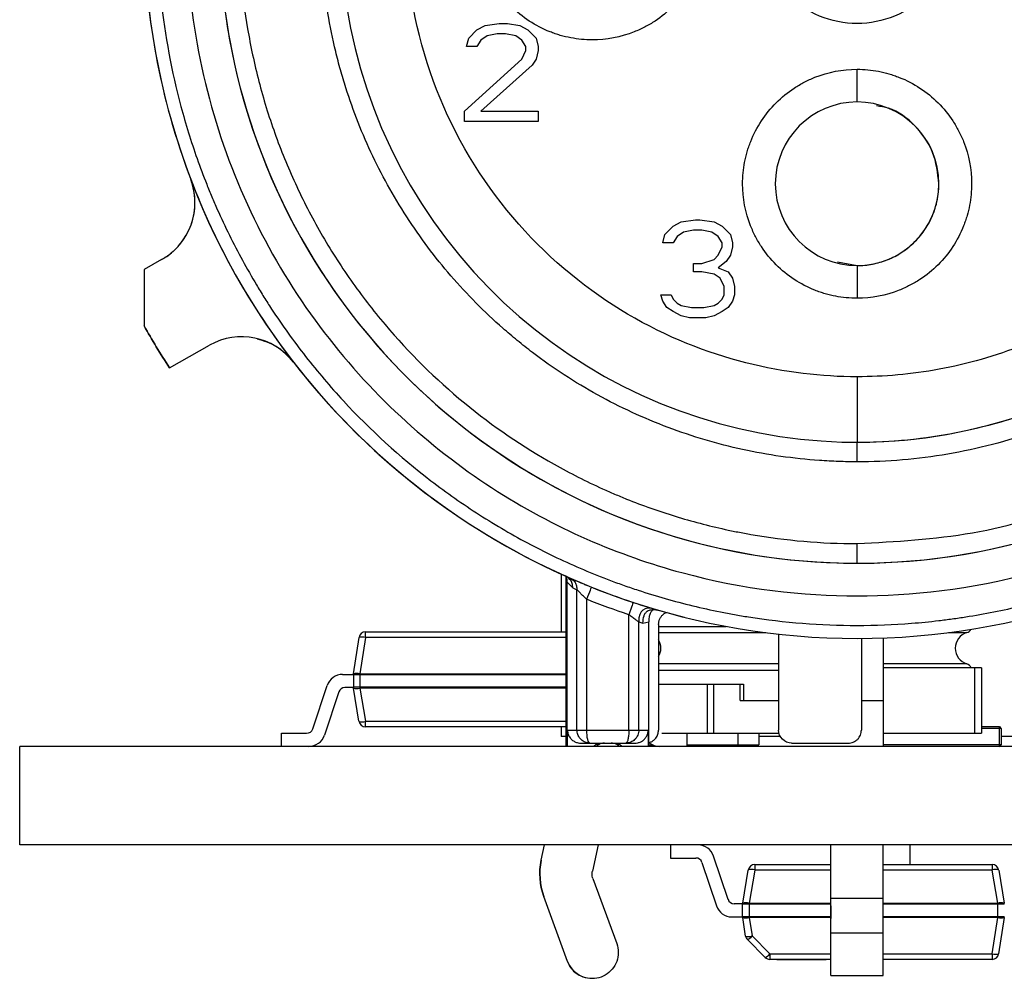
# Model space of a CAD drawing. Header units: millimetres. Extents: x 0 to 138, y -6 to 29.
# Tile 1 of 15: x 0 to 15, y -4 to 11. Entities that reach past the tile are written whole.
import ezdxf

# ---------------------------------------------------------------- set-up
doc = ezdxf.new("R2010")
doc.units = ezdxf.units.MM

msp = doc.modelspace()

# ---------------------------------------------------------------- linework, layer by layer
at = {"color": 7, "linetype": 'Continuous', "lineweight": 25}
for p, q in [((6.938, 10.954), (7.063, 11.018)), ((7.063, 11.018), (7.281, 11.05)), ((7.281, 11.05), (7.406, 11.05)), ((7.406, 11.05), (7.594, 11.018)), ((7.594, 11.018), (7.719, 10.954)), ((12.386, 11.095), (12.386, 11.095)), ((6.813, 10.827), (6.938, 10.954)), ((7.094, 10.859), (7, 10.795)), ((7.25, 10.89), (7.094, 10.859)), ((7.375, 10.89), (7.25, 10.89)), ((7.531, 10.859), (7.375, 10.89)), ((7.625, 10.795), (7.531, 10.859)), ((7.719, 10.954), (7.844, 10.827)), ((6.781, 10.699), (6.813, 10.827)), ((6.938, 10.699), (6.781, 10.699)), ((7, 10.795), (6.938, 10.699)), ((7.688, 10.699), (7.625, 10.795)), ((7.688, 10.635), (7.688, 10.699)), ((7.844, 10.827), (7.875, 10.699)), ((7.875, 10.699), (7.875, 10.635)), ((7.625, 10.507), (7.688, 10.635)), ((7.875, 10.635), (7.844, 10.507)), ((6.75, 9.71), (7.625, 10.507)), ((7.781, 10.412), (7, 9.71)), ((7.844, 10.507), (7.781, 10.412)), ((6.75, 9.55), (6.75, 9.71)), ((7, 9.71), (7.875, 9.71)), ((7.875, 9.71), (7.875, 9.55)), ((7.875, 9.55), (6.75, 9.55)), ((2.564, 8.67), (2.564, 8.67)), ((14, 8.6), (14, 8.6)), ((9.938, 7.954), (10.063, 8.018)), ((10.063, 8.018), (10.281, 8.05)), ((10.281, 8.05), (10.344, 8.05)), ((10.344, 8.05), (10.563, 8.018)), ((10.563, 8.018), (10.688, 7.954)), ((9.781, 7.699), (9.813, 7.827)), ((9.813, 7.827), (9.938, 7.954)), ((10.094, 7.859), (10, 7.795)), ((10.25, 7.89), (10.094, 7.859)), ((10.375, 7.89), (10.25, 7.89)), ((10.531, 7.859), (10.375, 7.89)), ((10.625, 7.795), (10.531, 7.859)), ((10.688, 7.954), (10.813, 7.827)), ((10.813, 7.827), (10.844, 7.699)), ((9.938, 7.699), (9.781, 7.699)), ((10, 7.795), (9.938, 7.699)), ((10.688, 7.699), (10.625, 7.795)), ((10.688, 7.635), (10.688, 7.699)), ((10.844, 7.699), (10.844, 7.635)), ((10.625, 7.507), (10.688, 7.635)), ((10.844, 7.635), (10.813, 7.507)), ((2.119, 7.442), (1.85, 7.291)), ((10.25, 7.252), (10.25, 7.38)), ((10.25, 7.38), (10.375, 7.38)), ((10.375, 7.38), (10.563, 7.444)), ((10.563, 7.444), (10.625, 7.507)), ((10.75, 7.412), (10.625, 7.316)), ((10.813, 7.507), (10.75, 7.412)), ((12.451, 7.409), (12.75, 7.35)), ((1.85, 7.291), (1.85, 6.431)), ((10.375, 7.252), (10.25, 7.252)), ((10.563, 7.22), (10.375, 7.252)), ((10.625, 7.316), (10.781, 7.252)), ((10.781, 7.252), (10.844, 7.156)), ((10.656, 7.156), (10.563, 7.22)), ((10.719, 7.029), (10.656, 7.156)), ((10.844, 7.156), (10.875, 7.029)), ((10.719, 6.901), (10.719, 7.029)), ((10.875, 7.029), (10.875, 6.901)), ((9.781, 6.805), (9.75, 6.901)), ((9.75, 6.901), (9.906, 6.901)), ((9.844, 6.71), (9.781, 6.805)), ((9.906, 6.901), (9.938, 6.837)), ((9.938, 6.837), (10, 6.773)), ((10, 6.773), (10.063, 6.741)), ((10.563, 6.741), (10.625, 6.773)), ((10.625, 6.773), (10.688, 6.837)), ((10.688, 6.837), (10.719, 6.901)), ((10.844, 6.805), (10.781, 6.71)), ((10.875, 6.901), (10.844, 6.805)), ((9.938, 6.646), (9.844, 6.71)), ((10.063, 6.582), (9.938, 6.646)), ((10.063, 6.741), (10.219, 6.71)), ((10.219, 6.71), (10.406, 6.71)), ((10.406, 6.71), (10.563, 6.741)), ((10.688, 6.646), (10.563, 6.582)), ((10.781, 6.71), (10.688, 6.646)), ((10.188, 6.55), (10.063, 6.582)), ((10.438, 6.55), (10.188, 6.55)), ((10.563, 6.582), (10.438, 6.55)), ((2.237, 5.788), (2.853, 6.134)), ((4.133, 5.875), (4.133, 5.875)), ((10.834, 4.886), (10.834, 4.886)), ((8.225, 2.629), (8.225, 1.75)), ((8.3, 2.59), (8.3, 0.05)), ((8.361, 2.55), (8.336, 2.575)), ((8.348, 2.578), (8.4, 2.548)), ((8.315, 2.513), (8.315, 0)), ((8.404, 2.424), (8.468, 2.395)), ((8.468, 0.25), (8.468, 2.395)), ((8.618, 0.25), (8.618, 2.248)), ((9.732, 2.076), (10.106, 1.975)), ((9.412, 0.25), (9.412, 1.903)), ((9.412, 1.903), (9.476, 1.884)), ((9.476, 1.884), (9.565, 1.905)), ((9.565, 0), (9.565, 1.905)), ((9.715, 1.864), (9.715, 0.25)), ((9.715, 1.835), (10.748, 1.835)), ((5.051, 1.108), (5.137, 1.665)), ((5.236, 1.665), (5.15, 1.108)), ((5.236, 1.665), (5.236, 1.75)), ((5.236, 1.75), (8.3, 1.75)), ((8.3, 1.665), (5.236, 1.665)), ((9.715, 1.74), (11.355, 1.74)), ((11.549, 1.716), (11.549, 0.25)), ((13.15, 1.657), (13.15, 0)), ((14.145, 1.74), (14.428, 1.74)), ((12.815, 1.65), (12.815, 0.25)), ((11.549, 1.26), (9.715, 1.26)), ((14.428, 1.26), (13.15, 1.26)), ((4.886, 1.1), (5.05, 1.1)), ((5.05, 1.1), (5.05, 0.9)), ((8.3, 1.092), (5.05, 1.092)), ((5.15, 1.108), (5.15, 0.892)), ((5.15, 1.108), (8.3, 1.108)), ((9.715, 1.165), (11.549, 1.165)), ((14.65, 1.2), (13.15, 1.2)), ((14.55, 0.2), (14.55, 1.2)), ((14.65, 1.2), (14.65, 0.2)), ((4.429, 0.268), (4.649, 0.929)), ((5.05, 0.908), (8.3, 0.908)), ((9.715, 0.95), (11.011, 0.95)), ((10.459, 0.95), (10.459, 0.2)), ((10.557, 0.95), (10.557, 0.2)), ((10.961, 0.7), (10.961, 0.95)), ((11.011, 0.95), (11.011, 0.7)), ((4.827, 0.832), (4.607, 0.171)), ((5.05, 0.9), (4.922, 0.9)), ((5.136, 0.384), (5.051, 0.892)), ((5.15, 0.892), (5.235, 0.384)), ((8.3, 0.892), (5.15, 0.892)), ((10.961, 0.7), (11.549, 0.7)), ((12.815, 0.7), (13.15, 0.7)), ((5.235, 0.3), (5.235, 0.384)), ((5.235, 0.384), (8.3, 0.384)), ((3.95, 0), (3.95, 0.2)), ((3.95, 0.2), (4.334, 0.2)), ((8.3, 0.3), (5.235, 0.3)), ((8.225, 0.3), (8.225, 0.15)), ((8.225, 0.3), (8.225, 0.15)), ((8.322, 0), (8.322, 0.25)), ((8.468, 0.25), (8.618, 0.25)), ((8.618, 0.25), (9.262, 0.25)), ((9.558, 0.25), (9.558, 0)), ((9.766, 0.2), (11.559, 0.2)), ((10.15, 0), (10.15, 0.2)), ((10.925, 0.2), (10.925, 0)), ((11.25, 0.2), (11.25, 0.025)), ((13.15, 0.2), (14.65, 0.2)), ((14.925, 0.3), (14.65, 0.3)), ((14.95, 0.275), (14.65, 0.275)), ((14.925, 0), (14.925, 0.3)), ((14.95, 0.275), (14.95, 0.025)), ((-0.05, -1.506), (-0.05, 0)), ((138, 0), (-0.05, 0)), ((8.3, 0.15), (8.225, 0.15)), ((8.296, 0.008), (8.294, 0)), ((8.526, 0.05), (9.354, 0.05)), ((9.565, 0.025), (9.621, 0.025)), ((10.15, 0.025), (11.25, 0.025)), ((11.58, 0.15), (11.25, 0.15)), ((11.749, 0.05), (12.615, 0.05)), ((14.95, 0.025), (13.15, 0.025)), ((15.716, 0.15), (14.95, 0.15)), ((138, -1.506), (-0.05, -1.506)), ((7.922, -1.741), (7.972, -1.506)), ((8.79, -1.506), (8.704, -1.908)), ((9.9, -1.506), (9.9, -1.706)), ((12.35, -2.435), (12.35, -1.506)), ((13.15, -2.327), (13.15, -1.506)), ((13.56, -1.806), (13.56, -1.506)), ((9.9, -1.706), (10.284, -1.706)), ((10.379, -1.774), (10.599, -2.435)), ((10.777, -2.338), (10.557, -1.677)), ((11.185, -1.806), (12.35, -1.806)), ((11.185, -1.806), (11.185, -1.89)), ((13.15, -1.806), (14.815, -1.806)), ((14.815, -1.806), (14.815, -1.89)), ((11.001, -2.398), (11.086, -1.89)), ((11.185, -1.89), (11.1, -2.398)), ((12.35, -1.89), (11.185, -1.89)), ((14.815, -1.89), (13.15, -1.89)), ((14.9, -2.398), (14.815, -1.89)), ((14.914, -1.89), (14.999, -2.398)), ((8.712, -2.019), (9.076, -3.013)), ((8.324, -3.287), (7.961, -2.293)), ((11, -2.406), (10.872, -2.406)), ((11, -2.606), (11, -2.406)), ((11.001, -2.401), (11.001, -2.401)), ((11.1, -2.398), (11.1, -2.614)), ((11.1, -2.398), (12.35, -2.398)), ((13.15, -2.327), (12.35, -2.327)), ((13.15, -2.398), (14.9, -2.398)), ((14.9, -2.614), (14.9, -2.398)), ((12.35, -2.414), (11, -2.414)), ((15, -2.414), (13.15, -2.414)), ((10.836, -2.606), (11, -2.606)), ((11, -2.598), (12.35, -2.598)), ((11.045, -2.899), (11.001, -2.614)), ((11.1, -2.614), (11.144, -2.898)), ((12.35, -2.614), (11.1, -2.614)), ((12.35, -3.5), (12.35, -2.632)), ((13.15, -2.598), (15, -2.598)), ((14.9, -2.614), (13.15, -2.614)), ((14.814, -3.171), (14.9, -2.614)), ((14.999, -2.614), (14.913, -3.171)), ((12.35, -2.852), (13.15, -2.852)), ((13.15, -3.5), (13.15, -2.852)), ((11.346, -3.227), (11.073, -2.954)), ((11.144, -2.898), (11.417, -3.171)), ((11.417, -3.171), (11.417, -3.256)), ((11.417, -3.171), (12.35, -3.171)), ((12.35, -3.256), (11.417, -3.256)), ((13.15, -3.171), (14.814, -3.171)), ((14.814, -3.256), (13.15, -3.256)), ((14.814, -3.171), (14.814, -3.256)), ((8.603, -3.538), (8.603, -3.538)), ((12.35, -3.5), (13.15, -3.5))]:
    msp.add_line(p, q, dxfattribs=at)
at = {"color": 7, "linetype": 'Continuous', "lineweight": 25, "flags": 128}
for points in [[(12.75, 9.85), (12.75, 9.86), (12.75, 9.888), (12.75, 9.934), (12.75, 9.996), (12.75, 10.072), (12.75, 10.159), (12.75, 10.252), (12.75, 10.35)], [(12.75, 7.35), (12.75, 7.34), (12.75, 7.312), (12.75, 7.266), (12.75, 7.204), (12.75, 7.128), (12.75, 7.041), (12.75, 6.948), (12.75, 6.85)], [(12.75, 5.65), (12.75, 5.455), (12.75, 5.267), (12.75, 5.094), (12.75, 4.943), (12.75, 4.819), (12.75, 4.726), (12.75, 4.669), (12.75, 4.65)], [(12.75, 4.35), (12.75, 4.408), (12.75, 4.465), (12.75, 4.517), (12.75, 4.562), (12.75, 4.599), (12.75, 4.627), (12.75, 4.644), (12.75, 4.65)], [(12.75, 2.8), (12.75, 2.806), (12.75, 2.823), (12.75, 2.851), (12.75, 2.888), (12.75, 2.933), (12.75, 2.985), (12.75, 3.041), (12.75, 3.1)], [(8.404, 2.424), (8.354, 2.474), (8.315, 2.513)], [(9.262, 0.25), (9.262, 1.237), (9.262, 2.012)], [(8.322, 0.25), (8.404, 0.25), (8.468, 0.25)], [(9.412, 0.25), (9.494, 0.25), (9.558, 0.25)], [(11.001, -2.398), (11.001, -2.4), (11.001, -2.401)], [(11.525, -3.256), (11.554, -3.256), (11.635, -3.256), (11.757, -3.256), (11.9, -3.256)], [(11.9, -3.256), (12.044, -3.256), (12.165, -3.256), (12.247, -3.256), (12.275, -3.256)]]:
    msp.add_lwpolyline(points, dxfattribs=at)
at = {"color": 7, "linetype": 'Continuous', "lineweight": 25}
for centre, radius, start, end in [((12.75, 12.55), 10.9, 120, 60), ((12.75, 12.55), 9.75, 120, 60), ((12.75, 12.55), 9.75, 120, 324.6335), ((12.75, 12.55), 7.9, 140.4477, 78.5311), ((12.75, 12.55), 10.9, 180, 200.8516), ((12.75, 8.6), 1.25, 0, 270), ((1.629, 8.314), 1, 299.3081, 20.8516), ((12.75, 12.55), 10.9, 200.8516, 217.7646), ((12.75, 8.6), 1.25, 270, 0), ((3.343, 5.262), 1, 37.7646, 119.3081), ((12.75, 12.55), 10.9, 217.7646, 245.8213), ((12.75, 12.55), 10.9, 248.1431, 251.6877), ((5.236, 1.65), 0.1, 90, 171.2538), ((5.236, 1.65), 0.1, 90, 171.2538), ((5.186, 1.498), 0.174, 73.5119, 106.4881), ((14.5, 1.5), 0.25, 106.6015, 253.3985), ((14.4, 1.835), 0.1, 286.6015, 332.7202), ((9.5, 1.5), 0.25, 329.3626, 30.6374), ((14.4, 1.165), 0.1, 20.7384, 73.3985), ((4.886, 0.85), 0.25, 90, 161.5651), ((4.886, 0.85), 0.25, 90, 161.5651), ((5.15, 1.092), 0.1, 171.2538, 180), ((5.15, 1.092), 0.1, 171.2538, 180), ((5.101, 0.941), 0.174, 73.5119, 106.4881), ((5.15, 0.908), 0.1, 180, 189.4623), ((5.15, 0.908), 0.1, 180, 189.4623), ((4.922, 0.8), 0.1, 90, 161.5651), ((5.101, 1.047), 0.163, 252.3317, 287.6683), ((5.185, 0.538), 0.163, 252.3317, 287.6683), ((5.235, 0.4), 0.1, 189.4623, 270), ((5.235, 0.4), 0.1, 189.4623, 270), ((4.334, 0.3), 0.1, 270, 341.5651), ((4.334, 0.3), 0.1, 270, 341.5651), ((4.37, 0.25), 0.25, 270, 341.5651), ((14.925, 0.275), 0.025, 0, 90), ((9.73, 0.25), 0.25, 230.5443, 270), ((9.73, 0.25), 0.25, 230.6087, 270), ((14.925, 0.025), 0.025, 270, 0), ((10.32, -1.756), 0.25, 18.4349, 90), ((10.32, -1.756), 0.25, 18.4349, 90), ((10.284, -1.806), 0.1, 18.4349, 90), ((11.185, -1.906), 0.1, 90, 170.5377), ((11.185, -1.906), 0.1, 90, 170.5377), ((14.815, -1.906), 0.1, 9.4623, 90), ((14.815, -1.906), 0.1, 9.4623, 90), ((11.136, -2.044), 0.163, 72.3317, 107.6683), ((14.865, -2.044), 0.163, 72.3317, 107.6683), ((10.872, -2.306), 0.1, 198.4349, 270), ((10.872, -2.306), 0.1, 198.4349, 270), ((11.1, -2.414), 0.1, 170.5377, 180), ((11.051, -2.553), 0.163, 72.3317, 107.6683), ((14.949, -2.553), 0.163, 72.3317, 107.6683), ((14.9, -2.414), 0.1, 360, 9.4623), ((14.9, -2.414), 0.1, 360, 9.4623), ((10.836, -2.356), 0.25, 198.4349, 270), ((11.1, -2.598), 0.1, 180, 188.7462), ((11.051, -2.447), 0.174, 253.5119, 286.4881), ((14.95, -2.447), 0.174, 253.5119, 286.4881), ((14.9, -2.598), 0.1, 351.2538, 360), ((14.9, -2.598), 0.1, 351.2538, 360), ((11.095, -2.732), 0.174, 253.5195, 286.4904), ((11.144, -2.883), 0.1, 188.7462, 225), ((10.983, -2.766), 0.208, 295.6524, 320.6453), ((11.256, -3.04), 0.208, 295.6218, 320.6391), ((11.417, -3.156), 0.1, 225, 270), ((14.864, -3.004), 0.174, 253.5119, 286.4881), ((14.814, -3.156), 0.1, 270, 351.2538)]:
    msp.add_arc(centre, radius, start, end, dxfattribs=at)
for points, knots in [([(7.4, 21.816), (7.159, 21.677), (6.806, 21.455), (6.411, 21.172), (6.217, 21.025), (6.135, 20.96), (6.08, 20.917), (6.054, 20.896), (5.8, 20.691), (5.474, 20.405), (5.115, 20.049), (4.965, 19.891), (4.866, 19.785), (4.819, 19.733), (4.57, 19.455), (4.287, 19.11), (4.026, 18.748), (3.857, 18.503), (3.776, 18.38), (3.373, 17.74), (3.096, 17.204), (2.749, 16.365), (2.593, 15.94), (2.465, 15.506), (2.386, 15.215), (2.349, 15.066), (2.25, 14.63), (2.169, 14.191), (2.107, 13.674), (2.088, 13.451), (2.076, 13.303), (2.071, 13.226), (2.051, 12.864), (2.044, 12.43), (2.067, 11.924), (2.086, 11.672), (2.096, 11.563), (2.102, 11.491), (2.106, 11.454), (2.169, 10.865), (2.27, 10.319), (2.487, 9.512), (2.61, 9.114), (2.781, 8.658), (2.873, 8.433), (2.914, 8.337), (2.942, 8.273), (2.955, 8.242), (3.088, 7.944), (3.28, 7.555), (3.531, 7.116), (3.644, 6.93), (3.721, 6.807), (3.759, 6.748), (3.964, 6.436), (4.223, 6.073), (4.506, 5.728), (4.699, 5.501), (4.796, 5.391), (5.31, 4.836), (5.756, 4.429), (6.476, 3.877), (6.847, 3.617), (7.233, 3.381), (7.494, 3.229), (7.628, 3.154), (8.024, 2.946), (8.427, 2.754), (8.91, 2.561), (9.12, 2.484), (9.26, 2.435), (9.333, 2.41), (9.677, 2.297), (10.095, 2.178), (10.589, 2.069), (10.838, 2.022), (10.945, 2.003), (11.017, 1.991), (11.054, 1.985), (11.639, 1.893), (12.193, 1.85), (13.028, 1.85), (13.445, 1.866), (13.929, 1.914), (14.17, 1.944), (14.274, 1.959), (14.343, 1.969), (14.376, 1.974), (14.698, 2.025), (15.124, 2.109), (15.613, 2.238), (15.821, 2.3), (15.96, 2.343), (16.027, 2.364), (16.381, 2.481), (16.799, 2.638), (17.206, 2.821), (17.475, 2.949), (17.606, 3.014), (18.275, 3.367), (18.784, 3.693), (19.504, 4.245), (19.851, 4.536), (20.179, 4.848), (20.393, 5.06), (20.5, 5.171), (20.804, 5.499), (21.093, 5.839), (21.405, 6.255), (21.533, 6.438), (21.617, 6.561), (21.66, 6.625), (21.859, 6.928), (22.082, 7.301), (22.315, 7.75), (22.425, 7.978), (22.47, 8.077), (22.5, 8.143), (22.516, 8.178), (22.756, 8.718), (22.941, 9.243), (23.157, 10.05), (23.25, 10.456), (23.329, 10.936), (23.362, 11.177), (23.374, 11.281), (23.383, 11.35), (23.386, 11.383), (23.421, 11.707), (23.449, 12.141), (23.451, 12.647), (23.446, 12.864), (23.44, 13.009), (23.437, 13.079), (23.416, 13.451), (23.372, 13.896), (23.301, 14.336), (23.247, 14.629), (23.218, 14.773), (23.05, 15.51), (22.867, 16.086), (22.52, 16.924), (22.329, 17.335), (22.113, 17.732), (21.963, 17.994), (21.884, 18.126), (21.645, 18.504), (21.392, 18.872), (21.07, 19.281), (20.927, 19.452), (20.83, 19.565), (20.779, 19.623), (20.538, 19.893), (20.236, 20.205), (19.862, 20.547), (19.67, 20.712), (19.586, 20.781), (19.53, 20.828), (19.501, 20.851), (19.041, 21.223), (18.583, 21.538), (18.1, 21.816)], [0, 0, 0, 0, 0.015625, 0.023438, 0.027344, 0.029297, 0.029297, 0.03125, 0.03125, 0.046875, 0.054688, 0.058594, 0.058594, 0.0625, 0.0625, 0.078125, 0.085938, 0.085938, 0.09375, 0.09375, 0.125, 0.125, 0.140625, 0.148438, 0.148438, 0.15625, 0.15625, 0.171875, 0.179688, 0.183594, 0.183594, 0.1875, 0.1875, 0.203125, 0.210938, 0.214844, 0.216797, 0.216797, 0.21875, 0.21875, 0.25, 0.25, 0.265625, 0.273438, 0.277344, 0.279297, 0.279297, 0.28125, 0.28125, 0.296875, 0.304688, 0.308594, 0.308594, 0.3125, 0.3125, 0.328125, 0.335938, 0.335938, 0.34375, 0.34375, 0.375, 0.375, 0.390625, 0.398438, 0.398438, 0.40625, 0.40625, 0.421875, 0.429688, 0.433594, 0.433594, 0.4375, 0.4375, 0.453125, 0.460938, 0.464844, 0.466797, 0.466797, 0.46875, 0.46875, 0.5, 0.5, 0.515625, 0.523437, 0.527344, 0.529297, 0.529297, 0.53125, 0.53125, 0.546875, 0.554687, 0.558594, 0.558594, 0.5625, 0.5625, 0.578125, 0.585937, 0.585937, 0.59375, 0.59375, 0.625, 0.625, 0.640625, 0.648437, 0.648437, 0.65625, 0.65625, 0.671875, 0.679687, 0.683594, 0.683594, 0.6875, 0.6875, 0.703125, 0.710937, 0.714844, 0.716797, 0.716797, 0.71875, 0.71875, 0.75, 0.75, 0.765625, 0.773437, 0.777344, 0.779297, 0.779297, 0.78125, 0.78125, 0.796875, 0.804687, 0.808594, 0.808594, 0.8125, 0.8125, 0.828125, 0.835937, 0.835937, 0.84375, 0.84375, 0.875, 0.875, 0.890625, 0.898438, 0.898438, 0.90625, 0.90625, 0.921875, 0.929688, 0.933594, 0.933594, 0.9375, 0.9375, 0.953125, 0.960938, 0.964844, 0.966797, 0.966797, 0.96875, 0.96875, 1, 1, 1, 1]), ([(7.625, 21.427), (6.91, 21.014), (6.176, 20.476), (5.135, 19.429), (4.798, 19.04), (4.168, 18.18), (3.875, 17.709), (3.356, 16.691), (3.131, 16.143), (2.775, 14.986), (2.644, 14.377), (2.496, 13.121), (2.48, 12.475), (2.571, 11.18), (2.68, 10.53), (3.019, 9.264), (3.25, 8.647), (3.818, 7.48), (4.156, 6.928), (4.912, 5.915), (5.33, 5.453), (6.217, 4.629), (6.685, 4.267), (7.643, 3.644), (8.133, 3.383), (9.108, 2.954), (9.594, 2.785), (11.02, 2.399), (11.925, 2.3), (13.575, 2.3), (14.48, 2.399), (15.906, 2.785), (16.392, 2.954), (17.367, 3.383), (17.857, 3.644), (18.815, 4.267), (19.283, 4.629), (20.17, 5.453), (20.588, 5.915), (21.344, 6.928), (21.682, 7.48), (22.25, 8.647), (22.481, 9.264), (22.82, 10.53), (22.929, 11.18), (23.02, 12.475), (23.004, 13.121), (22.856, 14.377), (22.725, 14.986), (22.369, 16.143), (22.144, 16.691), (21.625, 17.709), (21.332, 18.18), (20.702, 19.04), (20.365, 19.429), (19.324, 20.476), (18.59, 21.014), (17.875, 21.427)], [0, 0, 0, 0, 0.0625, 0.0625, 0.09375, 0.09375, 0.125, 0.125, 0.15625, 0.15625, 0.1875, 0.1875, 0.21875, 0.21875, 0.25, 0.25, 0.28125, 0.28125, 0.3125, 0.3125, 0.34375, 0.34375, 0.375, 0.375, 0.40625, 0.40625, 0.4375, 0.4375, 0.5, 0.5, 0.5625, 0.5625, 0.59375, 0.59375, 0.625, 0.625, 0.65625, 0.65625, 0.6875, 0.6875, 0.71875, 0.71875, 0.75, 0.75, 0.78125, 0.78125, 0.8125, 0.8125, 0.84375, 0.84375, 0.875, 0.875, 0.90625, 0.90625, 0.9375, 0.9375, 1, 1, 1, 1]), ([(9.589, 21.456), (9.084, 21.276), (8.477, 21.001), (7.902, 20.663), (7.731, 20.557), (7.676, 20.522), (7.558, 20.446), (7.265, 20.252), (6.761, 19.876), (6.344, 19.503), (6.043, 19.209), (5.946, 19.11), (5.75, 18.9), (5.274, 18.367), (4.862, 17.786), (4.431, 17.042), (4.301, 16.792), (4.062, 16.28), (3.901, 15.889), (3.767, 15.487), (3.683, 15.216), (3.644, 15.079), (3.54, 14.684), (3.425, 14.153), (3.339, 13.479), (3.313, 13.071), (3.305, 12.866), (3.303, 12.802), (3.3, 12.67), (3.295, 12.077), (3.345, 11.488), (3.478, 10.707), (3.536, 10.432), (3.675, 9.898), (3.797, 9.502), (3.945, 9.115), (4.049, 8.859), (4.104, 8.734), (4.282, 8.345), (4.543, 7.839), (4.848, 7.359), (5.175, 6.893), (5.35, 6.666), (5.901, 6.013), (6.306, 5.614), (7.187, 4.89), (7.639, 4.582), (8.36, 4.177), (8.607, 4.052), (8.924, 3.909), (8.983, 3.883), (9.104, 3.831), (9.287, 3.756), (9.717, 3.593), (10.22, 3.438), (10.668, 3.331), (10.862, 3.29), (10.992, 3.265), (11.061, 3.252), (11.665, 3.147), (12.205, 3.1), (12.75, 3.1)], [0, 0, 0, 0, 0.0625, 0.078125, 0.078125, 0.085937, 0.085937, 0.09375, 0.125, 0.15625, 0.15625, 0.171875, 0.171875, 0.1875, 0.25, 0.25, 0.28125, 0.28125, 0.3125, 0.328125, 0.328125, 0.34375, 0.34375, 0.375, 0.40625, 0.421875, 0.421875, 0.429687, 0.429687, 0.4375, 0.5, 0.5, 0.53125, 0.53125, 0.5625, 0.578125, 0.578125, 0.59375, 0.59375, 0.625, 0.65625, 0.65625, 0.6875, 0.6875, 0.75, 0.75, 0.8125, 0.8125, 0.84375, 0.84375, 0.851562, 0.851562, 0.859375, 0.875, 0.90625, 0.921875, 0.929687, 0.929687, 0.9375, 0.9375, 1, 1, 1, 1]), ([(15.609, 20.235), (16.048, 20.072), (16.678, 19.775), (17.362, 19.338), (17.644, 19.131), (17.829, 18.988), (17.927, 18.91), (18.398, 18.516), (18.742, 18.171), (19.365, 17.42), (19.647, 17.012), (20.13, 16.16), (20.381, 15.606), (20.569, 15.023), (20.64, 14.787), (20.673, 14.667), (20.759, 14.327), (20.901, 13.644), (20.954, 12.951), (20.948, 12.252), (20.936, 12.017), (20.893, 11.554), (20.799, 10.864), (20.618, 10.192), (20.418, 9.642), (20.373, 9.525), (20.279, 9.298), (20.131, 8.962), (19.849, 8.422), (19.585, 8.012), (19.301, 7.612), (19.149, 7.417), (18.671, 6.856), (18.149, 6.344), (17.561, 5.905), (17.256, 5.698), (17.152, 5.631), (16.953, 5.508), (16.451, 5.213), (15.924, 4.974), (15.048, 4.665), (14.592, 4.546), (13.677, 4.389), (13.216, 4.35), (12.75, 4.35)], [0, 0, 0, 0, 0.0625, 0.09375, 0.109375, 0.109375, 0.125, 0.125, 0.1875, 0.1875, 0.25, 0.25, 0.3125, 0.328125, 0.328125, 0.34375, 0.34375, 0.375, 0.4375, 0.4375, 0.46875, 0.46875, 0.5, 0.5625, 0.5625, 0.578125, 0.578125, 0.59375, 0.625, 0.65625, 0.65625, 0.6875, 0.6875, 0.75, 0.78125, 0.78125, 0.796875, 0.796875, 0.8125, 0.875, 0.875, 0.9375, 0.9375, 1, 1, 1, 1]), ([(12.75, 19.45), (13.157, 19.45), (13.578, 19.414), (14.433, 19.256), (14.865, 19.134), (15.715, 18.797), (16.131, 18.583), (16.92, 18.067), (17.292, 17.766), (17.966, 17.092), (18.267, 16.72), (18.783, 15.931), (18.997, 15.515), (19.334, 14.665), (19.456, 14.233), (19.614, 13.378), (19.65, 12.957), (19.65, 12.143), (19.614, 11.722), (19.456, 10.867), (19.334, 10.435), (18.997, 9.585), (18.783, 9.169), (18.267, 8.38), (17.966, 8.008), (17.292, 7.334), (16.92, 7.033), (16.131, 6.517), (15.715, 6.303), (14.865, 5.966), (14.433, 5.844), (13.578, 5.686), (13.157, 5.65), (12.75, 5.65)], [0, 0, 0, 0, 0.0625, 0.0625, 0.125, 0.125, 0.1875, 0.1875, 0.25, 0.25, 0.3125, 0.3125, 0.375, 0.375, 0.4375, 0.4375, 0.5, 0.5, 0.5625, 0.5625, 0.625, 0.625, 0.6875, 0.6875, 0.75, 0.75, 0.8125, 0.8125, 0.875, 0.875, 0.9375, 0.9375, 1, 1, 1, 1]), ([(12.75, 4.35), (12.656, 4.35), (12.561, 4.352), (12.419, 4.357), (12.373, 4.359), (12.274, 4.364), (12.025, 4.379), (11.384, 4.447), (10.806, 4.573), (10.047, 4.798), (9.671, 4.94), (8.951, 5.272), (8.432, 5.558), (7.866, 5.957), (7.632, 6.142), (7.478, 6.269), (7.406, 6.33), (7.051, 6.642), (6.522, 7.176), (6.071, 7.778), (5.659, 8.415), (5.476, 8.745), (5.159, 9.424), (4.991, 9.862), (4.859, 10.317), (4.81, 10.5), (4.785, 10.599), (4.717, 10.889), (4.603, 11.473), (4.554, 12.062), (4.546, 12.854), (4.571, 13.256), (4.676, 14.041), (4.798, 14.62), (5.013, 15.279), (5.121, 15.558), (5.178, 15.697), (5.195, 15.739), (5.233, 15.826), (5.555, 16.562), (5.979, 17.237), (6.467, 17.819)], [0, 0, 0, 0, 0.015625, 0.015625, 0.023438, 0.023438, 0.03125, 0.0625, 0.125, 0.125, 0.1875, 0.1875, 0.25, 0.28125, 0.296875, 0.296875, 0.3125, 0.3125, 0.375, 0.4375, 0.4375, 0.5, 0.5, 0.5625, 0.578125, 0.578125, 0.59375, 0.59375, 0.625, 0.6875, 0.6875, 0.75, 0.75, 0.8125, 0.84375, 0.859375, 0.859375, 0.867187, 0.867187, 0.875, 1, 1, 1, 1]), ([(12.75, 5.65), (12.219, 5.65), (11.645, 5.711), (10.454, 6.014), (9.838, 6.257), (8.647, 6.959), (8.075, 7.421), (7.085, 8.541), (6.669, 9.2), (6.081, 10.619), (5.909, 11.379), (5.817, 12.871), (5.896, 13.602), (6.241, 14.941), (6.505, 15.548), (7.133, 16.604), (7.495, 17.053), (7.871, 17.429)], [0, 0, 0, 0, 0.125, 0.125, 0.25, 0.25, 0.375, 0.375, 0.5, 0.5, 0.625, 0.625, 0.75, 0.75, 0.875, 0.875, 1, 1, 1, 1]), ([(10.45, 12.55), (10.45, 12.439), (10.435, 12.275), (10.39, 12.089), (10.365, 12.01), (10.347, 11.958), (10.338, 11.934), (10.238, 11.681), (10.108, 11.483), (9.852, 11.227), (9.714, 11.115), (9.535, 11.01), (9.455, 10.971), (9.4, 10.946), (9.37, 10.933), (9.138, 10.841), (8.922, 10.8), (8.589, 10.8), (8.425, 10.815), (8.239, 10.86), (8.16, 10.885), (8.108, 10.903), (8.084, 10.912), (7.831, 11.012), (7.633, 11.142), (7.377, 11.398), (7.265, 11.536), (7.16, 11.715), (7.121, 11.795), (7.096, 11.85), (7.083, 11.88), (6.991, 12.113), (6.95, 12.327), (6.95, 12.55)], [0, 0, 0, 0, 0.0625, 0.09375, 0.109375, 0.109375, 0.125, 0.125, 0.25, 0.25, 0.3125, 0.34375, 0.359375, 0.359375, 0.375, 0.375, 0.5, 0.5, 0.5625, 0.59375, 0.609375, 0.609375, 0.625, 0.625, 0.75, 0.75, 0.8125, 0.84375, 0.859375, 0.859375, 0.875, 0.875, 1, 1, 1, 1]), ([(14.25, 12.55), (14.25, 12.354), (14.211, 12.157), (14.061, 11.795), (13.95, 11.628), (13.672, 11.35), (13.505, 11.239), (13.143, 11.089), (12.946, 11.05), (12.554, 11.05), (12.357, 11.089), (11.995, 11.239), (11.828, 11.35), (11.551, 11.628), (11.439, 11.795), (11.289, 12.157), (11.25, 12.354), (11.25, 12.55)], [0, 0, 0, 0, 0.125, 0.125, 0.25, 0.25, 0.375, 0.375, 0.5, 0.5, 0.625, 0.625, 0.75, 0.75, 0.875, 0.875, 1, 1, 1, 1]), ([(12.75, 4.65), (13.784, 4.65), (14.818, 4.856), (16.729, 5.647), (17.605, 6.233), (19.067, 7.695), (19.653, 8.571), (20.444, 10.482), (20.65, 11.516), (20.65, 12.55)], [0, 0, 0, 0, 0.25, 0.25, 0.5, 0.5, 0.75, 0.75, 1, 1, 1, 1]), ([(12.75, 6.85), (12.639, 6.85), (12.475, 6.865), (12.289, 6.91), (12.21, 6.935), (12.158, 6.953), (12.134, 6.962), (11.881, 7.062), (11.683, 7.192), (11.427, 7.448), (11.315, 7.586), (11.21, 7.765), (11.171, 7.845), (11.146, 7.9), (11.133, 7.93), (11.041, 8.162), (11, 8.378), (11, 8.711), (11.015, 8.875), (11.06, 9.061), (11.085, 9.14), (11.103, 9.192), (11.112, 9.216), (11.212, 9.469), (11.342, 9.667), (11.598, 9.923), (11.736, 10.035), (11.915, 10.14), (11.995, 10.179), (12.05, 10.204), (12.08, 10.217), (12.313, 10.309), (12.527, 10.35), (12.75, 10.35)], [0, 0, 0, 0, 0.0625, 0.09375, 0.109375, 0.109375, 0.125, 0.125, 0.25, 0.25, 0.3125, 0.34375, 0.359375, 0.359375, 0.375, 0.375, 0.5, 0.5, 0.5625, 0.59375, 0.609375, 0.609375, 0.625, 0.625, 0.75, 0.75, 0.8125, 0.84375, 0.859375, 0.859375, 0.875, 0.875, 1, 1, 1, 1]), ([(12.75, 10.35), (12.861, 10.35), (13.025, 10.335), (13.211, 10.29), (13.29, 10.265), (13.342, 10.247), (13.366, 10.238), (13.619, 10.138), (13.817, 10.008), (14.073, 9.752), (14.185, 9.614), (14.29, 9.435), (14.329, 9.355), (14.354, 9.3), (14.367, 9.27), (14.459, 9.038), (14.5, 8.822), (14.5, 8.489), (14.485, 8.325), (14.44, 8.139), (14.415, 8.06), (14.397, 8.008), (14.388, 7.984), (14.288, 7.731), (14.158, 7.533), (13.902, 7.277), (13.764, 7.165), (13.585, 7.06), (13.505, 7.021), (13.45, 6.996), (13.42, 6.983), (13.187, 6.891), (12.973, 6.85), (12.75, 6.85)], [0, 0, 0, 0, 0.0625, 0.09375, 0.109375, 0.109375, 0.125, 0.125, 0.25, 0.25, 0.3125, 0.34375, 0.359375, 0.359375, 0.375, 0.375, 0.5, 0.5, 0.5625, 0.59375, 0.609375, 0.609375, 0.625, 0.625, 0.75, 0.75, 0.8125, 0.84375, 0.859375, 0.859375, 0.875, 0.875, 1, 1, 1, 1]), ([(14, 8.6), (13.981, 8.764), (13.944, 9.093), (13.653, 9.499), (13.332, 9.748), (13.11, 9.781), (13.049, 9.791)], [0, 0, 0, 0, 0.29626, 0.592519, 0.888779, 1, 1, 1, 1]), ([(2.119, 7.442), (2.144, 7.457), (2.193, 7.486), (2.262, 7.538), (2.326, 7.595), (2.408, 7.681), (2.497, 7.805), (2.575, 7.972), (2.622, 8.15), (2.634, 8.33), (2.617, 8.506), (2.582, 8.616), (2.564, 8.67)], [0, 0, 0, 0, 0.060745, 0.121028, 0.181303, 0.242022, 0.371086, 0.500112, 0.629151, 0.758203, 0.879093, 1, 1, 1, 1]), ([(12.75, 7.35), (12.789, 7.351), (12.868, 7.353), (12.985, 7.37), (13.099, 7.398), (13.254, 7.451), (13.441, 7.547), (13.64, 7.71), (13.802, 7.909), (13.905, 8.108), (13.964, 8.288), (13.995, 8.443), (13.998, 8.548), (14, 8.6)], [0, 0, 0, 0, 0.06032, 0.120094, 0.179862, 0.240164, 0.370116, 0.500033, 0.629965, 0.759903, 0.840203, 0.919806, 1, 1, 1, 1]), ([(12.75, 3.1), (13.341, 3.132), (14.53, 3.196), (16.255, 3.717), (17.743, 4.471), (18.953, 5.381), (19.868, 6.276), (20.337, 6.938), (20.546, 7.233)], [0, 0, 0, 0, 0.19281, 0.388308, 0.583951, 0.734999, 0.882035, 1, 1, 1, 1]), ([(4.133, 5.875), (4.051, 5.963), (3.898, 6.129), (3.683, 6.195), (3.583, 6.226)], [0, 0, 0, 0, 0.533426, 1, 1, 1, 1]), ([(8.336, 2.575), (8.335, 2.576), (8.321, 2.591), (8.302, 2.599), (8.286, 2.606)], [0, 0, 0, 0, 0.098098, 1, 1, 1, 1]), ([(8.3, 2.59), (8.302, 2.587), (8.308, 2.574), (8.311, 2.557), (8.314, 2.535), (8.315, 2.522), (8.315, 2.516), (8.315, 2.513)], [0, 0, 0, 0, 0.15551, 0.631256, 0.845991, 0.92848, 1, 1, 1, 1]), ([(8.37, 2.569), (8.371, 2.568), (8.38, 2.564), (8.445, 2.536), (8.531, 2.499), (8.595, 2.473), (8.614, 2.466)], [0, 0, 0, 0, 0.057423, 0.435158, 0.831192, 1, 1, 1, 1]), ([(8.404, 2.424), (8.402, 2.446), (8.398, 2.489), (8.379, 2.533), (8.363, 2.549), (8.361, 2.55)], [0, 0, 0, 0, 0.492182, 0.940676, 1, 1, 1, 1]), ([(8.4, 2.548), (8.4, 2.547), (8.416, 2.538), (8.44, 2.507), (8.464, 2.455), (8.466, 2.416), (8.468, 2.395)], [0, 0, 0, 0, 0.006089, 0.326861, 0.647615, 1, 1, 1, 1]), ([(8.618, 2.248), (8.605, 2.259), (8.583, 2.28), (8.555, 2.307), (8.535, 2.326), (8.517, 2.345), (8.5, 2.362), (8.484, 2.379), (8.471, 2.39), (8.469, 2.393), (8.468, 2.395)], [0, 0, 0, 0, 0.178024, 0.320531, 0.427501, 0.49896, 0.636213, 0.750546, 0.856336, 1, 1, 1, 1]), ([(9.325, 2.202), (9.375, 2.186), (9.473, 2.154), (9.57, 2.124), (9.598, 2.116), (9.603, 2.114)], [0, 0, 0, 0, 0.4630636, 0.9192425, 1, 1, 1, 1]), ([(9.412, 1.903), (9.411, 1.904), (9.409, 1.905), (9.394, 1.915), (9.368, 1.933), (9.324, 1.966), (9.285, 1.995), (9.262, 2.012)], [0, 0, 0, 0, 0.140657, 0.285489, 0.437507, 0.681596, 1, 1, 1, 1]), ([(9.476, 1.884), (9.478, 1.922), (9.481, 1.975), (9.51, 2.036), (9.539, 2.066), (9.569, 2.083), (9.589, 2.086), (9.595, 2.087)], [0, 0, 0, 0, 0.437245, 0.610258, 0.767234, 0.924213, 1, 1, 1, 1]), ([(9.638, 2.089), (9.63, 2.084), (9.607, 2.07), (9.584, 2.029), (9.567, 1.971), (9.566, 1.928), (9.565, 1.905)], [0, 0, 0, 0, 0.1414063, 0.3803675, 0.660611, 1, 1, 1, 1]), ([(9.595, 2.087), (9.604, 2.089), (9.649, 2.099), (9.694, 2.086), (9.732, 2.076)], [0, 0, 0, 0, 0.181915, 1, 1, 1, 1]), ([(9.715, 1.864), (9.716, 1.879), (9.718, 1.909), (9.734, 1.952), (9.758, 1.991), (9.791, 2.023), (9.823, 2.044), (9.844, 2.05), (9.85, 2.052)], [0, 0, 0, 0, 0.181979, 0.366542, 0.550353, 0.736516, 0.914956, 1, 1, 1, 1]), ([(8.322, 0.25), (8.323, 0.242), (8.323, 0.224), (8.329, 0.198), (8.339, 0.17), (8.353, 0.143), (8.371, 0.12), (8.397, 0.094), (8.434, 0.07), (8.48, 0.053), (8.512, 0.051), (8.526, 0.05)], [0, 0, 0, 0, 0.065497, 0.13876, 0.221716, 0.315698, 0.421623, 0.508523, 0.693995, 0.862595, 1, 1, 1, 1]), ([(8.667, 0.05), (8.653, 0.051), (8.628, 0.052), (8.592, 0.064), (8.561, 0.079), (8.535, 0.099), (8.505, 0.13), (8.475, 0.18), (8.47, 0.227), (8.468, 0.25)], [0, 0, 0, 0, 0.130375, 0.251277, 0.362729, 0.464758, 0.557405, 0.784254, 1, 1, 1, 1]), ([(8.667, 0.05), (8.654, 0.05), (8.642, 0.07), (8.623, 0.144), (8.618, 0.197), (8.618, 0.25)], [0, 0, 0, 0, 0.5, 0.5, 1, 1, 1, 1]), ([(9.262, 0.25), (9.262, 0.236), (9.262, 0.207), (9.258, 0.167), (9.253, 0.132), (9.245, 0.093), (9.231, 0.058), (9.219, 0.052), (9.213, 0.05)], [0, 0, 0, 0, 0.130268, 0.278345, 0.388646, 0.517665, 0.7721, 1, 1, 1, 1]), ([(9.412, 0.25), (9.412, 0.237), (9.41, 0.21), (9.398, 0.172), (9.378, 0.135), (9.345, 0.096), (9.29, 0.059), (9.241, 0.053), (9.213, 0.05)], [0, 0, 0, 0, 0.122966, 0.250055, 0.381532, 0.51764, 0.734992, 1, 1, 1, 1]), ([(9.262, 0.25), (9.301, 0.25), (9.34, 0.25), (9.395, 0.25), (9.412, 0.25), (9.412, 0.25)], [0, 0, 0, 0, 0.5, 0.5, 1, 1, 1, 1]), ([(9.354, 0.05), (9.368, 0.051), (9.4, 0.053), (9.446, 0.07), (9.483, 0.093), (9.513, 0.124), (9.537, 0.158), (9.554, 0.204), (9.557, 0.236), (9.558, 0.25)], [0, 0, 0, 0, 0.137484, 0.306197, 0.491767, 0.578637, 0.7485, 0.88685, 1, 1, 1, 1]), ([(9.565, 0.056), (9.579, 0.061), (9.607, 0.07), (9.644, 0.095), (9.679, 0.132), (9.709, 0.184), (9.713, 0.228), (9.715, 0.25)], [0, 0, 0, 0, 0.16709, 0.331169, 0.500485, 0.748997, 1, 1, 1, 1]), ([(11.749, 0.05), (11.697, 0.05), (11.645, 0.072), (11.571, 0.146), (11.549, 0.198), (11.549, 0.25)], [0, 0, 0, 0, 0.5, 0.5, 1, 1, 1, 1]), ([(12.615, 0.05), (12.629, 0.051), (12.655, 0.052), (12.692, 0.063), (12.727, 0.082), (12.767, 0.116), (12.808, 0.171), (12.813, 0.224), (12.815, 0.25)], [0, 0, 0, 0, 0.126911, 0.249368, 0.372413, 0.501017, 0.749368, 1, 1, 1, 1]), ([(8.724, 0.003), (8.739, 0.015), (8.763, 0.035), (8.807, 0.048), (8.834, 0.049), (8.847, 0.05)], [0, 0, 0, 0, 0.427273, 0.708412, 1, 1, 1, 1]), ([(8.89, 0.05), (8.873, 0.049), (8.844, 0.047), (8.815, 0.036), (8.787, 0.022), (8.773, 0.011), (8.761, 0)], [0, 0, 0, 0, 0.352268, 0.622506, 0.655269, 1, 1, 1, 1]), ([(9.119, 0), (9.106, 0.01), (9.082, 0.031), (9.036, 0.047), (9.005, 0.049), (8.99, 0.05)], [0, 0, 0, 0, 0.344858, 0.672438, 1, 1, 1, 1]), ([(9.033, 0.05), (9.046, 0.049), (9.073, 0.048), (9.117, 0.035), (9.141, 0.015), (9.156, 0.003)], [0, 0, 0, 0, 0.291485, 0.572586, 1, 1, 1, 1]), ([(8.7, -1.95), (8.7, -1.943), (8.7, -1.929), (8.703, -1.915), (8.704, -1.908)], [0, 0, 0, 0, 0.493364, 1, 1, 1, 1]), ([(8.712, -2.019), (8.709, -2.007), (8.701, -1.985), (8.7, -1.962), (8.7, -1.95)], [0, 0, 0, 0, 0.505459, 1, 1, 1, 1]), ([(12.35, -2.435), (12.35, -2.452), (12.35, -2.485), (12.35, -2.536), (12.35, -2.585), (12.35, -2.616), (12.35, -2.632)], [0, 0, 0, 0, 0.2537, 0.5, 0.7463, 1, 1, 1, 1]), ([(9.1, -3.15), (9.1, -3.243), (9.066, -3.336), (8.947, -3.478), (8.861, -3.528), (8.678, -3.56), (8.581, -3.543), (8.42, -3.45), (8.356, -3.375), (8.324, -3.287)], [0, 0, 0, 0, 0.25, 0.25, 0.5, 0.5, 0.75, 0.75, 1, 1, 1, 1]), ([(8.324, -3.287), (8.345, -3.329), (8.386, -3.413), (8.488, -3.5), (8.569, -3.524), (8.604, -3.534)], [0, 0, 0, 0, 0.357618, 0.715235, 1, 1, 1, 1])]:
    msp.add_open_spline(points, degree=3, knots=knots, dxfattribs=at)
for points in [[(2.237, 5.788), (2.101, 5.999), (1.972, 6.213), (1.85, 6.431)], [(1.85, 6.431), (1.972, 6.213), (2.101, 5.999), (2.237, 5.788)], [(8.618, 2.248), (8.667, 2.372), (8.692, 2.434), (8.692, 2.434)], [(9.262, 2.012), (9.045, 2.084), (8.83, 2.163), (8.618, 2.248)], [(9.325, 2.202), (9.325, 2.202), (9.304, 2.139), (9.262, 2.012)], [(9.669, 2.095), (9.498, 2.145), (9.412, 2.081), (9.412, 1.903)], [(8.3, 0.05), (8.3, 0.036), (8.299, 0.022), (8.296, 0.008)], [(8.3, 0.05), (8.3, 0.036), (8.299, 0.022), (8.296, 0.008)], [(7.961, -2.293), (7.897, -2.118), (7.883, -1.924), (7.922, -1.741)], [(7.922, -1.741), (7.883, -1.924), (7.897, -2.118), (7.961, -2.293)], [(12.35, -2.852), (12.35, -2.69), (12.35, -2.505), (12.35, -2.327)], [(13.15, -2.852), (13.15, -2.691), (13.15, -2.502), (13.15, -2.327)], [(9.076, -3.013), (9.092, -3.057), (9.1, -3.103), (9.1, -3.15)]]:
    msp.add_open_spline(points, degree=3, dxfattribs=at)

doc.saveas('drawing.dxf')
